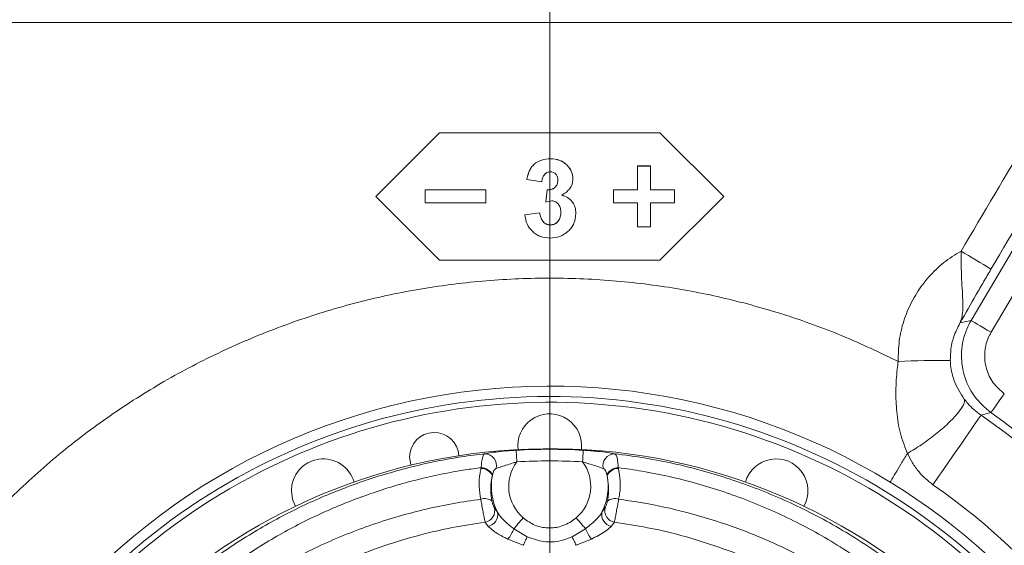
# Model space of a CAD drawing. Header units: millimetres. Extents: x 0 to 8410, y 0 to 5940.
# Tile 59 of 256: x 1350 to 1520, y 3058 to 3149. Entities that reach past the tile are written whole.
import ezdxf

# ---------------------------------------------------------------- set-up
doc = ezdxf.new("R2010")
doc.units = ezdxf.units.MM
doc.header["$LTSCALE"] = 10
doc.linetypes.add('CENTERX2', pattern=[20.32, 12.7, -2.54, 2.54, -2.54])
doc.styles.add('SLDTEXTSTYLE0', font='TXT', dxfattribs={"width": 0.605})
doc.dimstyles.new('SLDDIMSTYLE0', dxfattribs={"dimtxt": 50, "dimasz": 50, "dimexe": 0, "dimexo": 0.0625, "dimgap": 12.5, "dimtad": 1, "dimtoh": 1, "dimdec": 1, "dimrnd": 1e-09, "dimzin": 12, "dimdsep": 46, "dimtxsty": 'SLDTEXTSTYLE0', "dimsah": 1, "dimcen": 0.09, "dimadec": 0, "dimazin": 0, "dimtfac": 1, "dimtofl": 0, "dimtmove": 0, "dimatfit": 3, "dimfxl": 1, "dimfrac": 2, "dimtolj": 1, "dimtzin": 12, "dimarcsym": 0})

# ---------------------------------------------------------------- blocks, each defined once
blk = doc.blocks.new('*D4')
at = {"color": 7, "linetype": 'Continuous', "lineweight": 0}
for p, q in [((1441.19, 2973.04), (1441.19, 3462.48)), ((2711.19, 3148.04), (2711.19, 3462.48)), ((2711.19, 3447.48), (1441.19, 3447.48))]:
    blk.add_line(p, q, dxfattribs=at)
for points in [[(1441.19, 3447.48), (1491.19, 3439.98), (1491.19, 3454.98)], [(2711.19, 3447.48), (2661.19, 3454.98), (2661.19, 3439.98)]]:
    blk.add_solid(points, dxfattribs=at)
at = {"color": 7, "linetype": 'Continuous', "lineweight": 0, "insert": (1999.81, 3511.93), "char_height": 50, "attachment_point": 1, "style": 'SLDTEXTSTYLE0'}
blk.add_mtext('1270', dxfattribs=at)
blk = doc.blocks.new('*D6')
at = {"color": 7, "linetype": 'Continuous', "lineweight": 0}
for p, q in [((1398.8, 3148.04), (715.54, 3148.04)), ((730.54, 2973.04), (730.54, 3148.04)), ((1441.19, 2973.04), (715.54, 2973.04))]:
    blk.add_line(p, q, dxfattribs=at)
for points in [[(730.54, 3148.04), (723.04, 3098.04), (738.04, 3098.04)], [(730.54, 2973.04), (738.04, 3023.04), (723.04, 3023.04)]]:
    blk.add_solid(points, dxfattribs=at)
at = {"color": 7, "linetype": 'Continuous', "lineweight": 0, "insert": (666.09, 3003.26), "char_height": 50, "attachment_point": 1, "rotation": 90, "style": 'SLDTEXTSTYLE0'}
blk.add_mtext('175', dxfattribs=at)
blk = doc.blocks.new('*D9')
at = {"color": 7, "linetype": 'Continuous', "lineweight": 0}
for p, q in [((1441.19, 3305.04), (615.54, 3305.04)), ((630.54, 3305.04), (630.54, 1383.04)), ((1102.29, 1383.04), (615.54, 1383.04))]:
    blk.add_line(p, q, dxfattribs=at)
for points in [[(630.54, 3305.04), (623.04, 3255.04), (638.04, 3255.04)], [(630.54, 1383.04), (638.04, 1433.04), (623.04, 1433.04)]]:
    blk.add_solid(points, dxfattribs=at)
at = {"color": 7, "linetype": 'Continuous', "lineweight": 0, "insert": (566.09, 2267.66), "char_height": 50, "attachment_point": 1, "rotation": 90, "style": 'SLDTEXTSTYLE0'}
blk.add_mtext('1922', dxfattribs=at)

msp = doc.modelspace()

# ---------------------------------------------------------------- linework, layer by layer
at = {"color": 7, "linetype": 'CENTERX2', "lineweight": 0}
msp.add_line((1398.79603, 3148.044765), (2880.190786, 3148.044765), dxfattribs=at)
at = {"color": 7, "linetype": 'Continuous', "lineweight": 0}
for p, q in [((1422.190789, 3129.044816), (1411.190782, 3118.045017)), ((1460.190792, 3129.044816), (1422.190789, 3129.044816)), ((1471.190784, 3118.045017), (1460.190792, 3129.044816)), ((1441.285733, 3124.544904), (1441.285733, 3124.556706)), ((1444.265906, 3123.330638), (1444.265906, 3123.343036)), ((1456.315789, 3123.307273), (1456.315789, 3123.294875)), ((1458.56579, 3123.307273), (1456.315789, 3123.307273)), ((1458.56579, 3123.294875), (1456.315789, 3123.294875)), ((1456.315789, 3119.169995), (1456.315789, 3123.294875)), ((1458.56579, 3123.307273), (1458.56579, 3123.294875)), ((1458.56579, 3119.169995), (1458.56579, 3123.294875)), ((1437.22925, 3120.953605), (1437.22925, 3120.967195)), ((1439.825404, 3120.564267), (1437.22925, 3120.953605)), ((1445.190791, 3121.083424), (1445.190791, 3121.096894)), ((1419.690791, 3119.18442), (1419.690791, 3119.169995)), ((1430.19079, 3119.18442), (1419.690791, 3119.18442)), ((1430.19079, 3119.169995), (1419.690791, 3119.169995)), ((1419.690791, 3116.920039), (1419.690791, 3119.169995)), ((1430.19079, 3119.18442), (1430.19079, 3119.169995)), ((1430.19079, 3116.920039), (1430.19079, 3119.169995)), ((1440.517712, 3117.09933), (1440.761093, 3119.194076)), ((1440.517712, 3117.083833), (1440.761093, 3119.179651)), ((1440.761093, 3119.179651), (1440.761093, 3119.194076)), ((1452.19079, 3119.18442), (1452.19079, 3119.169995)), ((1456.315789, 3119.18442), (1452.19079, 3119.18442)), ((1452.19079, 3116.920039), (1452.19079, 3119.169995)), ((1456.315789, 3119.169995), (1452.19079, 3119.169995)), ((1462.690789, 3119.18442), (1458.56579, 3119.18442)), ((1462.690789, 3119.169995), (1458.56579, 3119.169995)), ((1462.690789, 3119.18442), (1462.690789, 3119.169995)), ((1462.690789, 3116.920039), (1462.690789, 3119.169995)), ((1411.190782, 3118.060038), (1422.190789, 3107.065961)), ((1411.190782, 3118.045017), (1422.190789, 3107.045457)), ((1419.690791, 3116.920039), (1430.19079, 3116.920039)), ((1441.548053, 3117.275879), (1440.517712, 3117.083833)), ((1440.517712, 3117.083833), (1440.517712, 3117.09933)), ((1452.19079, 3116.920039), (1456.315789, 3116.920039)), ((1456.315789, 3112.795279), (1456.315789, 3116.920039)), ((1458.56579, 3116.920039), (1462.690789, 3116.920039)), ((1458.56579, 3112.795279), (1458.56579, 3116.920039)), ((1460.190792, 3107.065961), (1471.190784, 3118.060038)), ((1460.190792, 3107.045457), (1471.190784, 3118.045017)), ((1436.883096, 3114.896462), (1439.47925, 3115.215346)), ((1436.883096, 3114.879891), (1439.47925, 3115.199015)), ((1436.883096, 3114.879891), (1436.883096, 3114.896462)), ((1439.47925, 3115.199015), (1439.47925, 3115.215346)), ((1445.710022, 3115.090773), (1445.710022, 3115.107343)), ((1441.304672, 3113.122151), (1441.304672, 3113.139555)), ((1456.315789, 3112.795279), (1458.56579, 3112.795279)), ((1422.190789, 3107.065961), (1422.190789, 3107.045457)), ((1422.190789, 3107.065961), (1460.190792, 3107.065961)), ((1422.190789, 3107.045457), (1460.190792, 3107.045457)), ((1460.190792, 3107.065961), (1460.190792, 3107.045457)), ((1435.690779, 3075.044796), (1435.728986, 3074.397728))]:
    msp.add_line(p, q, dxfattribs=at)
at = {"color": 8, "linetype": 'Continuous', "lineweight": 0}
for p, q in [((1513.839561, 3096.643493), (1529.788393, 3123.71926)), ((1533.232827, 3121.690318), (1517.283995, 3094.614551)), ((1429.343212, 3071.130321), (1429.376755, 3071.270749)), ((1453.004826, 3071.270749), (1453.038353, 3071.130321)), ((1431.32757, 3070.029423), (1431.301001, 3069.912479)), ((1451.080579, 3069.912479), (1451.053996, 3070.029423)), ((1431.632046, 3064.405009), (1432.179037, 3063.563153)), ((1450.202528, 3063.563153), (1450.749535, 3064.405009)), ((1430.608783, 3061.143562), (1430.0378, 3061.854407)), ((1435.020987, 3060.722992), (1437.316332, 3059.319422)), ((1445.065234, 3059.319422), (1447.360579, 3060.722992)), ((1452.34378, 3061.854407), (1451.772783, 3061.143562)), ((1436.635245, 3057.871625), (1433.997784, 3058.940217)), ((1448.383797, 3058.940217), (1445.746321, 3057.871625))]:
    msp.add_line(p, q, dxfattribs=at)
at = {"color": 8, "linetype": 'Continuous', "lineweight": 0, "flags": 128}
for points in [[(1511.91831, 3096.225664), (1512.744103, 3096.406386), (1513.839561, 3096.643493)], [(1513.839561, 3096.643493), (1513.925794, 3096.59271), (1514.135424, 3096.469209), (1514.460761, 3096.277639), (1514.889825, 3096.024916), (1515.40688, 3095.720336), (1515.992898, 3095.375106), (1516.626347, 3095.001981), (1517.283995, 3094.614551)], [(1517.255027, 3080.760405), (1517.312754, 3080.842182), (1517.453093, 3081.040904), (1517.670888, 3081.349299), (1517.958153, 3081.75616), (1518.304307, 3082.246229), (1518.696625, 3082.801864), (1519.120712, 3083.40244), (1519.560952, 3084.025905)], [(1507.245604, 3068.32175), (1508.109856, 3069.568441), (1509.067405, 3070.949599), (1510.079849, 3072.409913), (1511.106554, 3073.89085), (1512.106318, 3075.332806), (1513.039011, 3076.678202), (1513.867233, 3077.872798), (1514.557738, 3078.868792), (1515.082795, 3079.626128), (1515.421379, 3080.114529), (1515.559856, 3080.314204)], [(1517.255027, 3080.760405), (1516.365159, 3080.527231), (1515.559856, 3080.314204)], [(1435.518626, 3072.275207), (1435.497094, 3072.651908), (1435.476337, 3073.015139), (1435.457084, 3073.351786), (1435.440052, 3073.64969), (1435.425851, 3073.898241), (1435.414974, 3074.088499), (1435.407821, 3074.213669), (1435.404647, 3074.26922)], [(1446.862955, 3072.275207), (1446.884487, 3072.651908), (1446.905244, 3073.015139), (1446.924481, 3073.351786), (1446.941513, 3073.64969), (1446.955729, 3073.898241), (1446.966607, 3074.088499), (1446.97376, 3074.213669), (1446.976934, 3074.26922)], [(1435.020987, 3060.722992), (1435.16447, 3060.893223), (1435.330111, 3061.089799), (1435.515437, 3061.30974), (1435.717631, 3061.549708), (1435.933623, 3061.806008), (1436.160166, 3062.074825), (1436.393831, 3062.352225), (1436.631087, 3062.633679)], [(1447.360579, 3060.722992), (1447.21711, 3060.893223), (1447.051454, 3061.089799), (1446.866128, 3061.30974), (1446.66395, 3061.549708), (1446.447942, 3061.806008), (1446.2214, 3062.074825), (1445.987735, 3062.352225), (1445.750479, 3062.633679)], [(1436.635245, 3057.871625), (1436.733711, 3058.080957), (1436.830852, 3058.287427), (1436.92537, 3058.488414), (1437.015984, 3058.680937), (1437.101502, 3058.862731), (1437.180761, 3059.031293), (1437.252689, 3059.184119), (1437.316332, 3059.319422)], [(1445.746321, 3057.871625), (1445.647854, 3058.080957), (1445.550714, 3058.287427), (1445.45621, 3058.488414), (1445.365582, 3058.680937), (1445.280079, 3058.862731), (1445.200819, 3059.031293), (1445.128877, 3059.184119), (1445.065234, 3059.319422)]]:
    msp.add_lwpolyline(points, dxfattribs=at)
at = {"color": 7, "linetype": 'Continuous', "lineweight": 0, "flags": 128}
for points in [[(1417.041574, 3073.084876), (1417.230386, 3071.832106), (1417.277802, 3071.687624)], [(1396.657083, 3067.280457), (1396.84448, 3065.856979), (1397.358645, 3064.592526)]]:
    msp.add_lwpolyline(points, dxfattribs=at)
at = {"color": 8, "linetype": 'Continuous', "lineweight": 0}
for centre, radius, start, end in [((1415.34606, 2941.625062), 192.981563, 58.12062457, 59.90997633), ((1508.779161, 2918.670243), 171.084051, 89.50662687, 92.51665349), ((1441.190786, 2973.044765), 130.527769, 19.7332635, 55.2667365), ((1441.190786, 2973.044765), 131.865192, 20.22812669, 54.77187331), ((1441.190786, 2973.044765), 101.389699, 86.72844739, 93.27155261), ((1429.976614, 3071.643525), 2.031544, 345.2389078, 88.4923106), ((1441.190786, 2973.044765), 99.39244, 86.72844739, 93.27155261), ((1452.40496, 3071.643519), 2.03155, 91.50791541, 194.76086619), ((1429.306716, 3068.88907), 2.241548, 27.16557488, 89.06709436), ((1429.29012, 3068.981026), 2.291362, 27.22869406, 87.83316923), ((1441.190786, 3068.044765), 7.076029, 143.28339176, 229.88031535), ((1441.190786, 3068.044765), 7.076029, 310.11968465, 36.71660824), ((1453.091469, 3068.980987), 2.291401, 92.16701612, 152.77072415), ((1453.074836, 3068.889116), 2.241502, 90.93257849, 152.83514345), ((1441.190786, 3068.044765), 10.064613, 169.30525115, 206.44151693), ((1441.190786, 3068.044765), 10.064613, 333.55848307, 10.69474885), ((1441.190786, 2973.044765), 115.935122, 19.7332635, 55.2667365), ((1429.988164, 3063.964062), 1.967076, 50.57284889, 110.23181847), ((1452.393404, 3063.964048), 1.967088, 69.76838164, 129.42695099), ((1429.679453, 3063.851931), 2.029412, 280.17042666, 15.81495569), ((1452.702099, 3063.851913), 2.02939, 164.1843516, 259.83026606), ((1430.158742, 3063.154951), 2.061121, 282.61198884, 11.42286751), ((1452.222823, 3063.154951), 2.061121, 168.57713249, 257.38801116), ((1427.071076, 3064.100736), 8.637721, 323.31323906, 336.98041563), ((1455.311585, 3064.101423), 8.638999, 203.02093525, 216.68613054)]:
    msp.add_arc(centre, radius, start, end, dxfattribs=at)
at = {"color": 7, "linetype": 'Continuous', "lineweight": 0}
for centre, radius, start, end in [((1441.190786, 2973.044765), 112.290369, 58.48954042, 155.42868454), ((1441.190786, 2973.044765), 110.5, 6.94553026, 201.26976644), ((1441.190786, 2973.044765), 109.5, 6.62291892, 200.02224531), ((1441.190786, 3075.044765), 5.5, 353.24367297, 180), ((1421.291573, 3073.084863), 4.25, 3.30675904, 180), ((1441.190786, 2973.044765), 101.5, 3.26848477, 177.98507557), ((1402.157076, 3067.280477), 5.5, 15.74367297, 180), ((1480.224496, 3067.280477), 5.5, 330.74367297, 164.25632703), ((1441.190786, 2973.044765), 112.290369, 15.80124471, 58.48954042)]:
    msp.add_arc(centre, radius, start, end, dxfattribs=at)
at = {"color": 8, "linetype": 'Continuous', "lineweight": 0}
for centre, major_axis, ratio, start_param, end_param in [((1373.018447, 3148.044765), (2362.227617, 3999.367949), 0.0301010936, 4.7203050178, 4.7252372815), ((1378.185073, 3145.00139), (2362.222858, 4005.369812), 0.030079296, 4.7202654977, 4.7251977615)]:
    msp.add_ellipse(centre, major_axis=major_axis, ratio=ratio, start_param=start_param, end_param=end_param, dxfattribs=at)
at = {"color": 7, "linetype": 'Continuous', "lineweight": 0}
for points, knots in [([(1437.22925, 3120.967195), (1437.344288, 3121.45311), (1437.517004, 3122.182651), (1437.997195, 3123.064229), (1438.666737, 3123.806396), (1439.792052, 3124.43506), (1440.787625, 3124.516139), (1441.285733, 3124.556706)], [0, 0, 0, 0, 0.2501757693, 0.375608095, 0.5008231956, 0.7502500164, 1, 1, 1, 1]), ([(1437.22925, 3120.953605), (1437.344285, 3121.439755), (1437.516993, 3122.169639), (1437.997186, 3123.051688), (1438.666622, 3123.794285), (1439.791972, 3124.423316), (1440.787617, 3124.504359), (1441.285733, 3124.544904)], [0, 0, 0, 0, 0.25023034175, 0.37568481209, 0.50091432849, 0.75031031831, 1, 1, 1, 1]), ([(1441.285733, 3124.556706), (1441.840556, 3124.510017), (1442.673696, 3124.439909), (1443.665455, 3123.915627), (1444.065729, 3123.533925), (1444.265906, 3123.343036)], [0, 0, 0, 0, 0.4991342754, 0.7495167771, 1, 1, 1, 1]), ([(1441.285733, 3124.544904), (1441.840558, 3124.498178), (1442.673717, 3124.428012), (1443.665539, 3123.903584), (1444.065742, 3123.521659), (1444.265906, 3123.330638)], [0, 0, 0, 0, 0.49909350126, 0.74946934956, 1, 1, 1, 1]), ([(1444.265906, 3123.343036), (1444.530795, 3123.01383), (1445.060065, 3122.356053), (1445.147244, 3121.516344), (1445.190791, 3121.096894)], [0, 0, 0, 0, 0.50048147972, 1, 1, 1, 1]), ([(1444.265906, 3123.330638), (1444.530796, 3123.001267), (1445.060106, 3122.343109), (1445.147255, 3121.50307), (1445.190791, 3121.083424)], [0, 0, 0, 0, 0.5004435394, 1, 1, 1, 1]), ([(1441.307369, 3122.294948), (1441.202155, 3122.289051), (1440.99185, 3122.277264), (1440.698047, 3122.161054), (1440.436665, 3121.983112), (1440.151335, 3121.672829), (1439.916086, 3121.187758), (1439.855669, 3120.772354), (1439.825404, 3120.564267)], [0, 0, 0, 0, 0.1251569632, 0.2501646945, 0.3714170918, 0.5002738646, 0.7496749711, 1, 1, 1, 1]), ([(1442.594636, 3120.85633), (1442.584182, 3121.038591), (1442.568439, 3121.313055), (1442.430201, 3121.651688), (1442.277372, 3121.87867), (1442.079838, 3122.066036), (1441.765344, 3122.256409), (1441.490401, 3122.279546), (1441.307369, 3122.294948)], [0, 0, 0, 0, 0.2500637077, 0.3765673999, 0.5004646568, 0.625624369, 0.7507744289, 1, 1, 1, 1]), ([(1440.761093, 3119.194076), (1440.998422, 3119.200793), (1441.354684, 3119.210878), (1441.800506, 3119.378683), (1442.094376, 3119.58245), (1442.32346, 3119.854925), (1442.550912, 3120.27447), (1442.577156, 3120.631876), (1442.594636, 3120.86992)], [0, 0, 0, 0, 0.2499177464, 0.375157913, 0.5002444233, 0.6253428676, 0.7504663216, 1, 1, 1, 1]), ([(1440.761093, 3119.179651), (1440.998422, 3119.186421), (1441.35468, 3119.196584), (1441.800503, 3119.364378), (1442.094413, 3119.568151), (1442.323496, 3119.840771), (1442.550892, 3120.260589), (1442.577149, 3120.618174), (1442.594636, 3120.85633)], [0, 0, 0, 0, 0.249863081, 0.375073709, 0.5001307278, 0.625231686, 0.7504003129, 1, 1, 1, 1]), ([(1445.190791, 3121.083424), (1445.165283, 3120.780994), (1445.114269, 3120.176149), (1444.673511, 3119.359223), (1444.131107, 3118.82789), (1443.642225, 3118.472573), (1443.380137, 3118.322009), (1443.24908, 3118.246719)], [0, 0, 0, 0, 0.2496659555, 0.4993205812, 0.7493562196, 0.8746665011, 1, 1, 1, 1]), ([(1443.24908, 3118.261621), (1443.59794, 3118.153924), (1444.295263, 3117.938652), (1445.106378, 3117.175238), (1445.630679, 3116.197642), (1445.683563, 3115.470934), (1445.710022, 3115.107343)], [0, 0, 0, 0, 0.2501100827, 0.4999354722, 0.7498047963, 1, 1, 1, 1]), ([(1443.24908, 3118.246719), (1443.597949, 3118.138945), (1444.295339, 3117.923504), (1445.106396, 3117.159699), (1445.630741, 3116.181664), (1445.68358, 3115.454605), (1445.710022, 3115.090773)], [0, 0, 0, 0, 0.2500521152, 0.4998548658, 0.7497194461, 1, 1, 1, 1]), ([(1443.113867, 3115.261123), (1443.102014, 3115.499135), (1443.078357, 3115.974178), (1442.833819, 3116.533344), (1442.522136, 3116.892611), (1442.239556, 3117.113016), (1441.904543, 3117.250708), (1441.666978, 3117.267482), (1441.548053, 3117.275879)], [0, 0, 0, 0, 0.25029219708, 0.49955070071, 0.62472466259, 0.74985236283, 0.87477630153, 1, 1, 1, 1]), ([(1441.250581, 3110.872194), (1440.702725, 3110.916481), (1439.880068, 3110.982981), (1438.888259, 3111.464961), (1438.023704, 3112.12878), (1437.18255, 3113.261533), (1436.982958, 3114.340199), (1436.883096, 3114.879891)], [0, 0, 0, 0, 0.24983076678, 0.37514379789, 0.50054766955, 0.75010716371, 1, 1, 1, 1]), ([(1439.47925, 3115.215346), (1439.51916, 3114.963843), (1439.598859, 3114.461589), (1439.890285, 3113.878087), (1440.243362, 3113.508746), (1440.562853, 3113.296832), (1440.922149, 3113.1597), (1441.1771, 3113.146273), (1441.304672, 3113.139555)], [0, 0, 0, 0, 0.2501511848, 0.499552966, 0.6268194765, 0.7497729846, 0.8747907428, 1, 1, 1, 1]), ([(1439.47925, 3115.199015), (1439.519157, 3114.947354), (1439.598842, 3114.444836), (1439.890244, 3113.860997), (1440.243356, 3113.491465), (1440.562843, 3113.279449), (1440.922119, 3113.142118), (1441.177096, 3113.128809), (1441.304672, 3113.122151)], [0, 0, 0, 0, 0.25022515, 0.499652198, 0.6269066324, 0.7498428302, 0.8748344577, 1, 1, 1, 1]), ([(1445.710022, 3115.090773), (1445.650024, 3114.517937), (1445.559872, 3113.657187), (1444.962029, 3112.669967), (1444.205582, 3111.823367), (1442.966544, 3111.01758), (1441.822819, 3110.920677), (1441.250581, 3110.872194)], [0, 0, 0, 0, 0.2495235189, 0.3749369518, 0.5004253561, 0.7500489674, 1, 1, 1, 1]), ([(1441.304672, 3113.139555), (1441.435735, 3113.146331), (1441.697777, 3113.15988), (1442.070469, 3113.297746), (1442.400755, 3113.513575), (1442.76616, 3113.889255), (1443.069211, 3114.491714), (1443.098964, 3115.015301), (1443.113867, 3115.277574)], [0, 0, 0, 0, 0.125228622, 0.2503774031, 0.375515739, 0.5007653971, 0.7499252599, 1, 1, 1, 1]), ([(1441.304672, 3113.122151), (1441.435739, 3113.128867), (1441.697807, 3113.142297), (1442.070479, 3113.280364), (1442.400762, 3113.496293), (1442.766201, 3113.872167), (1443.069207, 3114.474927), (1443.098962, 3114.998734), (1443.113867, 3115.261123)], [0, 0, 0, 0, 0.125190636, 0.2503181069, 0.3754431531, 0.5006859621, 0.7498800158, 1, 1, 1, 1]), ([(1502.869937, 3073.723003), (1503.67099, 3074.202178), (1505.273109, 3075.160537), (1507.764691, 3077.019483), (1509.96743, 3078.9335), (1511.659513, 3080.729642), (1512.630431, 3082.176595), (1512.756705, 3082.851648), (1512.659143, 3083.079618), (1512.65103, 3083.098576)], [0, 0, 0, 0, 0.1650654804, 0.3301340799, 0.4951985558, 0.6602636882, 0.8253303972, 0.9854745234, 1, 1, 1, 1]), ([(1446.976934, 3074.26922), (1447.818447, 3074.21113), (1449.303157, 3074.108638), (1451.21485, 3073.876861), (1451.976974, 3073.741088), (1452.351499, 3073.674366)], [0, 0, 0, 0, 0.39953912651, 0.70491954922, 1, 1, 1, 1]), ([(1499.879826, 3068.777368), (1499.910489, 3068.82831), (1500.461391, 3069.743538), (1501.412935, 3071.322189), (1502.474342, 3073.077388), (1502.856541, 3073.709414)], [0, 0, 0, 0, 0.0363462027, 0.6530002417, 1, 1, 1, 1]), ([(1502.869937, 3073.723003), (1502.865991, 3073.720009), (1502.860775, 3073.716051), (1502.85737, 3073.710712), (1502.856541, 3073.709414)], [0, 0, 0, 0, 0.7566970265, 1, 1, 1, 1]), ([(1709.626008, 3025.905654), (1709.356482, 3026.92909), (1708.842349, 3028.88134), (1708.0834, 3031.659814), (1707.367659, 3034.135278), (1706.672975, 3036.377243), (1706.007752, 3038.364056), (1705.384602, 3040.081122), (1704.85038, 3041.450272), (1704.392598, 3042.554347), (1703.95237, 3043.561967), (1703.484059, 3044.577868), (1702.938283, 3045.691373), (1702.309086, 3046.889485), (1701.593229, 3048.149151), (1700.83891, 3049.366322), (1700.096651, 3050.46528), (1699.425356, 3051.383915), (1698.80712, 3052.173248), (1698.154874, 3052.955788), (1697.355948, 3053.846399), (1696.305642, 3054.910053), (1695.021251, 3056.058604), (1693.599201, 3057.155863), (1692.07347, 3058.163797), (1690.552209, 3059.0135), (1688.965383, 3059.751588), (1687.341265, 3060.374727), (1685.505324, 3060.930748), (1682.916077, 3061.491786), (1679.678872, 3061.82243), (1675.975053, 3061.741375), (1672.442035, 3061.319423), (1668.897773, 3060.618072), (1665.144118, 3059.615285), (1661.091183, 3058.277721), (1656.673574, 3056.560799), (1651.920545, 3054.455875), (1646.930977, 3052.001889), (1641.83274, 3049.274744), (1636.747863, 3046.36361), (1631.83535, 3043.391011), (1627.261357, 3040.496528), (1623.090792, 3037.761755), (1619.01813, 3035.012342), (1614.680583, 3032.003152), (1609.796113, 3028.517502), (1604.333964, 3024.506122), (1598.338793, 3019.972348), (1591.992246, 3015.027022), (1583.903682, 3008.539039), (1574.209863, 3000.463026), (1562.960588, 2990.672712), (1551.860834, 2980.674308), (1542.709756, 2972.207703), (1535.52792, 2965.438242), (1530.250962, 2960.395934), (1525.05552, 2955.360849), (1519.948411, 2950.336463), (1514.935627, 2945.326218), (1510.011811, 2940.3235), (1504.991074, 2935.144625), (1499.631527, 2929.531059), (1493.717027, 2923.236835), (1487.218879, 2916.205974), (1480.179279, 2908.463235), (1472.643835, 2900.048827), (1464.660146, 2891.010709), (1456.293595, 2881.375094), (1447.585385, 2871.168136), (1441.809555, 2864.182147), (1438.838798, 2860.588953)], [0, 0, 0, 0, 0.0188589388, 0.0359742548, 0.051343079, 0.0649656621, 0.0781522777, 0.0891552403, 0.0979790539, 0.1046275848, 0.1103626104, 0.1169479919, 0.1239468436, 0.1317123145, 0.1402447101, 0.1488979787, 0.1563825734, 0.163005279, 0.1682752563, 0.1732172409, 0.1796569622, 0.1876276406, 0.1971245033, 0.2068747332, 0.2155956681, 0.2251034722, 0.2330140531, 0.2410191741, 0.2502201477, 0.2606115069, 0.2784224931, 0.2944247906, 0.3087302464, 0.3231103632, 0.3379553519, 0.3534823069, 0.3698472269, 0.3870520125, 0.4044532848, 0.4214409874, 0.4380319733, 0.4538852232, 0.4680437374, 0.4804561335, 0.4919099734, 0.5046743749, 0.5188847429, 0.5345289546, 0.5515932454, 0.5695953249, 0.5874535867, 0.6182451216, 0.6484084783, 0.6778461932, 0.7065030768, 0.7205596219, 0.7344521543, 0.7481902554, 0.7617802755, 0.7752248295, 0.7885265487, 0.8017671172, 0.8163921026, 0.8329333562, 0.8513719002, 0.8716826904, 0.8938316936, 0.9177830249, 0.9435053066, 0.9709423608, 1, 1, 1, 1])]:
    msp.add_open_spline(points, degree=3, knots=knots, dxfattribs=at)
at = {"color": 8, "linetype": 'Continuous', "lineweight": 0}
for points, knots in [([(1501.2669, 3089.589283), (1501.288478, 3090.769019), (1501.331633, 3093.128472), (1502.141822, 3096.592944), (1503.491427, 3099.871462), (1505.374008, 3102.885921), (1507.746239, 3105.528221), (1510.054432, 3107.401012), (1511.585889, 3108.299098), (1512.099314, 3108.600185)], [0, 0, 0, 0, 0.1536154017, 0.3072284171, 0.4608967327, 0.6145698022, 0.7684748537, 0.9223804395, 1, 1, 1, 1]), ([(1511.91831, 3096.225664), (1511.920035, 3096.22908), (1512.172338, 3096.728654), (1512.405574, 3097.68003), (1512.442858, 3099.388342), (1512.357695, 3101.158294), (1512.232341, 3103.240148), (1512.108195, 3105.751483), (1512.102469, 3107.588301), (1512.099314, 3108.600185)], [0, 0, 0, 0, 0.0014692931, 0.2148628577, 0.358154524, 0.5013887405, 0.6559682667, 0.8104765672, 1, 1, 1, 1]), ([(1517.265934, 3105.497644), (1516.839573, 3104.770736), (1515.976863, 3103.299894), (1514.173984, 3100.177034), (1512.845796, 3097.852682), (1511.922433, 3096.232896), (1511.91831, 3096.225664)], [0, 0, 0, 0, 0.22702804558, 0.45937404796, 0.99758622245, 1, 1, 1, 1]), ([(1348.382134, 3066.1854), (1351.076768, 3068.684873), (1356.470652, 3073.688099), (1365.307471, 3080.314566), (1374.654903, 3086.271352), (1384.534341, 3091.425745), (1394.86256, 3095.76291), (1405.515273, 3099.228986), (1416.411595, 3101.789907), (1427.491922, 3103.401307), (1438.684307, 3104.078856), (1449.894447, 3103.824571), (1460.837961, 3102.651242), (1471.452575, 3100.604516), (1481.686873, 3097.754882), (1491.694151, 3094.163546), (1498.079377, 3091.112416), (1501.2669, 3089.589283)], [0, 0, 0, 0, 0.0667831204, 0.1336806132, 0.200463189, 0.2681085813, 0.3359944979, 0.4038795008, 0.4715239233, 0.5392308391, 0.6071800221, 0.6751292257, 0.7428361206, 0.8070238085, 0.8714173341, 0.9358111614, 1, 1, 1, 1]), ([(1511.91831, 3096.225664), (1511.508125, 3095.413338), (1510.797304, 3094.005633), (1510.294574, 3091.783758), (1510.266555, 3090.433004), (1510.252345, 3089.747951)], [0, 0, 0, 0, 0.4020635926, 0.6967483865, 1, 1, 1, 1]), ([(1517.255027, 3080.760405), (1516.230343, 3081.646778), (1514.180785, 3083.419691), (1512.439216, 3087.181392), (1511.976217, 3091.233279), (1512.685662, 3094.478515), (1513.578381, 3096.15346), (1513.839561, 3096.643493)], [0, 0, 0, 0, 0.2266292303, 0.4533007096, 0.6798485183, 0.906334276, 1, 1, 1, 1]), ([(1517.283995, 3094.614551), (1517.109698, 3094.287841), (1516.513998, 3093.171232), (1516.040287, 3091.007622), (1516.348768, 3088.306155), (1517.510441, 3085.798343), (1518.87745, 3084.616716), (1519.560952, 3084.025905)], [0, 0, 0, 0, 0.093677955, 0.3201666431, 0.5466948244, 0.7733484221, 1, 1, 1, 1]), ([(1502.856541, 3073.709414), (1502.416334, 3074.843598), (1501.523502, 3077.143957), (1500.962375, 3080.793377), (1500.806202, 3084.52973), (1500.986802, 3087.461329), (1501.20918, 3089.150771), (1501.2669, 3089.589283)], [0, 0, 0, 0, 0.2322874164, 0.4711266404, 0.6931462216, 0.9203529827, 1, 1, 1, 1]), ([(1510.252345, 3089.747951), (1510.260086, 3089.576219), (1510.289205, 3088.930246), (1510.454559, 3087.822452), (1510.718518, 3086.849936), (1511.298719, 3085.182474), (1511.999738, 3084.10221), (1512.65103, 3083.098576)], [0, 0, 0, 0, 0.06799024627, 0.25574628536, 0.44412793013, 0.48355950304, 1, 1, 1, 1]), ([(1512.65103, 3083.098576), (1512.855792, 3082.841423), (1513.355353, 3082.214045), (1514.301336, 3081.256831), (1515.13523, 3080.632247), (1515.559856, 3080.314204)], [0, 0, 0, 0, 0.2542296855, 0.6202478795, 1, 1, 1, 1]), ([(1430.030066, 3073.674366), (1430.383, 3073.737807), (1431.090059, 3073.864902), (1432.718475, 3074.063937), (1434.203408, 3074.195671), (1435.126321, 3074.252179), (1435.404647, 3074.26922)], [0, 0, 0, 0, 0.280178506, 0.56130287, 0.8677008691, 1, 1, 1, 1]), ([(1341.62708, 2976.547525), (1341.773451, 2979.445031), (1342.06673, 2985.250643), (1343.452152, 2993.833251), (1345.497013, 3002.246725), (1348.557738, 3011.318083), (1352.903936, 3020.879225), (1358.772309, 3030.686696), (1365.175959, 3039.079672), (1371.813731, 3046.137042), (1378.417089, 3052.025155), (1385.536611, 3057.333), (1393.038637, 3061.953079), (1400.880145, 3065.849795), (1408.987683, 3069.036387), (1417.377455, 3071.51438), (1424.438832, 3072.968922), (1428.683972, 3073.50453), (1430.030066, 3073.674366)], [0, 0, 0, 0, 0.0604716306, 0.1211644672, 0.1818666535, 0.2423499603, 0.3228447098, 0.4035862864, 0.4840823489, 0.546044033, 0.6082430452, 0.6704257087, 0.7323649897, 0.7922138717, 0.8523188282, 0.912403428, 0.9722239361, 1, 1, 1, 1]), ([(1429.376755, 3071.270749), (1429.395801, 3071.559291), (1429.446478, 3072.327045), (1429.61257, 3073.20587), (1429.843028, 3073.596281), (1429.997901, 3073.660938), (1430.030066, 3073.674366)], [0, 0, 0, 0, 0.2216384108, 0.5897365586, 0.9147937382, 1, 1, 1, 1]), ([(1452.351499, 3073.674366), (1452.391343, 3073.656729), (1452.553309, 3073.585035), (1452.768645, 3073.183371), (1452.932713, 3072.336597), (1452.982684, 3071.598019), (1453.004826, 3071.270749)], [0, 0, 0, 0, 0.1060713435, 0.4311813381, 0.7479514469, 1, 1, 1, 1]), ([(1452.351499, 3073.674366), (1454.153585, 3073.439494), (1459.274669, 3072.772047), (1467.576544, 3070.87923), (1477.060417, 3067.745916), (1486.269076, 3063.637272), (1495.077035, 3058.556791), (1503.391714, 3052.551967), (1511.252756, 3045.559509), (1518.500262, 3037.550646), (1524.997745, 3028.561718), (1530.098846, 3019.583644), (1533.962847, 3010.832788), (1536.817322, 3002.478426), (1538.929066, 2993.882021), (1540.296509, 2985.446663), (1540.576813, 2979.856111), (1540.70856, 2977.228448)], [0, 0, 0, 0, 0.0373822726, 0.1062312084, 0.1752891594, 0.2441607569, 0.3160755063, 0.3881927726, 0.4601302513, 0.5386372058, 0.6173732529, 0.6958855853, 0.7580290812, 0.8204029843, 0.8827675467, 0.9448985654, 1, 1, 1, 1]), ([(1507.245604, 3068.32175), (1506.401386, 3069.018732), (1505.032856, 3070.148584), (1503.700762, 3072.06876), (1503.141898, 3073.181507), (1502.869937, 3073.723003)], [0, 0, 0, 0, 0.4525342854, 0.7335865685, 1, 1, 1, 1]), ([(1429.376755, 3071.270749), (1428.449212, 3071.144597), (1424.736338, 3070.639623), (1418.305964, 3069.304307), (1410.244181, 3066.894787), (1402.46122, 3063.802038), (1394.931429, 3060.019675), (1387.72723, 3055.534508), (1380.890094, 3050.380669), (1374.5567, 3044.670108), (1368.189012, 3037.824931), (1362.045887, 3029.685698), (1356.420341, 3020.174985), (1351.86994, 3010.064653), (1348.519713, 2999.44356), (1346.272099, 2988.456753), (1345.836543, 2980.953913), (1345.619123, 2977.208659)], [0, 0, 0, 0, 0.0199767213, 0.0799650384, 0.140225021, 0.200509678, 0.2605314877, 0.3229133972, 0.3855414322, 0.4481897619, 0.5105994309, 0.5919465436, 0.6735391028, 0.7548879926, 0.8365140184, 0.9183913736, 1, 1, 1, 1]), ([(1429.307911, 3065.809772), (1429.190442, 3066.544734), (1428.952116, 3068.035859), (1429.075479, 3069.829874), (1429.286107, 3070.852947), (1429.343212, 3071.130321)], [0, 0, 0, 0, 0.4146724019, 0.8413068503, 1, 1, 1, 1]), ([(1431.941111, 3071.12591), (1431.866006, 3071.083144), (1431.757033, 3071.021093), (1431.581144, 3070.781642), (1431.440916, 3070.469224), (1431.359352, 3070.152742), (1431.32757, 3070.029423)], [0, 0, 0, 0, 0.266647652, 0.3868906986, 0.7610990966, 1, 1, 1, 1]), ([(1435.518626, 3072.275207), (1435.318067, 3072.211275), (1434.685017, 3072.00948), (1433.692426, 3071.699134), (1432.624977, 3071.366921), (1432.165347, 3071.204936), (1431.941111, 3071.12591)], [0, 0, 0, 0, 0.148090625, 0.4674379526, 0.7401818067, 1, 1, 1, 1]), ([(1450.440455, 3071.12591), (1450.202282, 3071.209613), (1449.705043, 3071.384363), (1448.429805, 3071.778663), (1447.444244, 3072.090993), (1446.862955, 3072.275207)], [0, 0, 0, 0, 0.273843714, 0.5717093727, 1, 1, 1, 1]), ([(1451.053996, 3070.029423), (1451.017545, 3070.169151), (1450.937833, 3070.474717), (1450.765928, 3070.854379), (1450.585611, 3071.060489), (1450.468565, 3071.113241), (1450.440455, 3071.12591)], [0, 0, 0, 0, 0.2710982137, 0.5928512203, 0.9022206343, 1, 1, 1, 1]), ([(1536.762435, 2977.208659), (1536.626797, 2979.975963), (1536.30337, 2986.574587), (1534.507183, 2996.837804), (1531.341055, 3007.800628), (1527.018231, 3018.097237), (1521.667428, 3027.623803), (1515.435061, 3036.342126), (1508.481672, 3044.110272), (1500.937682, 3050.894656), (1492.956652, 3056.722398), (1484.499217, 3061.65459), (1475.654432, 3065.64343), (1466.545716, 3068.687644), (1458.923175, 3070.44051), (1454.369929, 3071.07925), (1453.004826, 3071.270749)], [0, 0, 0, 0, 0.0602730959, 0.1437209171, 0.2274503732, 0.3109156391, 0.389833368, 0.4689720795, 0.5478816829, 0.619942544, 0.6921824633, 0.7642167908, 0.8329509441, 0.9018735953, 0.9705808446, 1, 1, 1, 1]), ([(1453.038353, 3071.130321), (1453.162365, 3070.423039), (1453.413694, 3068.989628), (1453.333924, 3067.191302), (1453.135286, 3066.136914), (1453.073654, 3065.809772)], [0, 0, 0, 0, 0.4018530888, 0.8144140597, 1, 1, 1, 1]), ([(1431.301001, 3069.912479), (1431.25148, 3069.682289), (1431.072299, 3068.849406), (1430.953453, 3067.359266), (1431.141948, 3066.114268), (1431.237448, 3065.483496)], [0, 0, 0, 0, 0.1585535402, 0.5736857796, 1, 1, 1, 1]), ([(1451.144118, 3065.483496), (1451.195266, 3065.757049), (1451.470206, 3067.227507), (1451.255413, 3068.707672), (1451.080579, 3069.912479)], [0, 0, 0, 0, 0.1860323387, 1, 1, 1, 1]), ([(1347.455654, 2976.94175), (1347.684026, 2979.99452), (1348.141836, 2986.114314), (1349.953807, 2995.11083), (1352.540563, 3003.873063), (1356.145034, 3012.756641), (1360.891674, 3021.617198), (1366.862048, 3030.293377), (1373.601987, 3038.07513), (1380.991624, 3044.914643), (1388.881791, 3050.826681), (1397.277377, 3055.844918), (1406.087975, 3059.919407), (1415.189259, 3063.045436), (1422.998968, 3064.906728), (1427.749833, 3065.586753), (1429.307911, 3065.809772)], [0, 0, 0, 0, 0.0697168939, 0.1397593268, 0.2098160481, 0.2795526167, 0.3605322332, 0.4417513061, 0.5227291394, 0.5978876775, 0.6732428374, 0.7483795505, 0.8204708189, 0.8927638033, 0.9648311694, 1, 1, 1, 1]), ([(1430.0378, 3061.854407), (1430.007911, 3062.012119), (1429.94822, 3062.327073), (1429.788267, 3063.161037), (1429.604737, 3064.143233), (1429.436453, 3065.074404), (1429.34414, 3065.602512), (1429.307911, 3065.809772)], [0, 0, 0, 0, 0.2150833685, 0.4295284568, 0.6470009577, 0.8614627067, 1, 1, 1, 1]), ([(1453.073654, 3065.809772), (1453.019111, 3065.498492), (1452.910599, 3064.879206), (1452.728962, 3063.88496), (1452.557663, 3062.97371), (1452.418913, 3062.252138), (1452.367237, 3061.97858), (1452.34378, 3061.854407)], [0, 0, 0, 0, 0.2047507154, 0.4073490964, 0.612281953, 0.8240079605, 1, 1, 1, 1]), ([(1453.073654, 3065.809772), (1453.664779, 3065.7307), (1456.961102, 3065.289771), (1462.914973, 3064.126296), (1470.779222, 3061.886375), (1478.390595, 3058.992274), (1486.578738, 3055.044846), (1495.118583, 3049.763167), (1503.71749, 3042.957541), (1511.380835, 3035.304923), (1518.026727, 3026.904921), (1523.641633, 3017.896756), (1528.234363, 3008.295542), (1531.679381, 2998.18338), (1534.068684, 2987.701943), (1534.640493, 2980.524536), (1534.925926, 2976.94175)], [0, 0, 0, 0, 0.0133257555, 0.0743091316, 0.1355558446, 0.1968216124, 0.2578309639, 0.3414649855, 0.4253985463, 0.5090637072, 0.5906825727, 0.6725462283, 0.7541630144, 0.8360309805, 0.9181506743, 1, 1, 1, 1]), ([(1431.237448, 3065.483496), (1431.250166, 3065.426189), (1431.279191, 3065.295406), (1431.325109, 3065.135025), (1431.385263, 3064.946723), (1431.458587, 3064.746236), (1431.558013, 3064.525024), (1431.606906, 3064.445763), (1431.632046, 3064.405009)], [0, 0, 0, 0, 0.1314887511, 0.3000757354, 0.3334492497, 0.5446225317, 0.7658537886, 1, 1, 1, 1]), ([(1450.749535, 3064.405009), (1450.769721, 3064.437209), (1450.813093, 3064.506394), (1450.90219, 3064.696665), (1450.99767, 3064.946111), (1451.08538, 3065.225953), (1451.124461, 3065.397309), (1451.144118, 3065.483496)], [0, 0, 0, 0, 0.1924515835, 0.4135176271, 0.6151690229, 0.8064409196, 1, 1, 1, 1]), ([(1432.179037, 3063.563153), (1432.412242, 3063.231818), (1432.986149, 3062.416419), (1434.051063, 3061.444058), (1434.813446, 3060.877283), (1435.020987, 3060.722992)], [0, 0, 0, 0, 0.3325104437, 0.8182919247, 1, 1, 1, 1]), ([(1436.631087, 3062.633679), (1436.65752, 3062.611468), (1437.259743, 3062.105453), (1438.58387, 3061.215768), (1440.881272, 3060.760422), (1443.314383, 3061.028616), (1444.891867, 3061.915177), (1445.652766, 3062.551911), (1445.750479, 3062.633679)], [0, 0, 0, 0, 0.0104051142, 0.2370594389, 0.4708446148, 0.7008691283, 0.9615863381, 1, 1, 1, 1]), ([(1447.360579, 3060.722992), (1448.049043, 3061.269736), (1449.103601, 3062.107213), (1449.937678, 3063.130481), (1450.167304, 3063.50561), (1450.202528, 3063.563153)], [0, 0, 0, 0, 0.6142110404, 0.9408215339, 1, 1, 1, 1]), ([(1408.156101, 3056.153938), (1409.908877, 3056.808308), (1413.414339, 3058.117012), (1418.841637, 3059.700054), (1424.379489, 3061.004002), (1428.15173, 3061.570944), (1430.0378, 3061.854407)], [0, 0, 0, 0, 0.2480806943, 0.4961483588, 0.7480809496, 1, 1, 1, 1]), ([(1433.997784, 3058.940217), (1433.754657, 3059.057037), (1432.870709, 3059.481768), (1431.5755, 3060.217068), (1430.887204, 3060.876725), (1430.608783, 3061.143562)], [0, 0, 0, 0, 0.1842914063, 0.6700388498, 1, 1, 1, 1]), ([(1451.772783, 3061.143562), (1451.731887, 3061.096492), (1451.466742, 3060.791313), (1450.433567, 3059.975985), (1449.195534, 3059.350396), (1448.383797, 3058.940217)], [0, 0, 0, 0, 0.0590850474, 0.3830728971, 1, 1, 1, 1]), ([(1452.34378, 3061.854407), (1454.254189, 3061.56426), (1458.764446, 3060.879255), (1466.124495, 3059.083514), (1471.407554, 3057.172987), (1474.225465, 3056.153938)], [0, 0, 0, 0, 0.2553291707, 0.60280289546, 1, 1, 1, 1]), ([(1437.316332, 3059.319422), (1438.251508, 3058.993157), (1440.136592, 3058.335486), (1442.875844, 3058.479344), (1444.43807, 3059.078777), (1445.065234, 3059.319422)], [0, 0, 0, 0, 0.3707771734, 0.747395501, 1, 1, 1, 1])]:
    msp.add_open_spline(points, degree=3, knots=knots, dxfattribs=at)

# ---------------------------------------------------------------- dimensions: what is measured, and where the dimension line sits
at = {"color": 7, "linetype": 'Continuous', "lineweight": 0}
dim = msp.add_linear_dim(base=(1441.190786, 3447.476603), p1=(2711.190786, 3148.044765), p2=(1441.190786, 2973.044765), dimstyle='SLDDIMSTYLE0', dxfattribs=at)
dim.commit()
dim.dimension.update_dxf_attribs({"geometry": '*D4', "text_midpoint": (2076.190786, 3447.476603), "dimtype": 160})
for base, p1, p2, picture, middle in [((630.538944, 1383.044765), (1441.190786, 3305.044765), (1102.291642, 1383.044765), '*D9', (630.538944, 2344.044765)), ((730.538944, 3148.044765), (1441.190786, 2973.044765), (1398.79603, 3148.044765), '*D6', (730.538944, 3060.544765))]:
    dim = msp.add_linear_dim(base=base, p1=p1, p2=p2, angle=90, dimstyle='SLDDIMSTYLE0', dxfattribs=at)
    dim.commit()
    dim.dimension.update_dxf_attribs({"geometry": picture, "text_midpoint": middle, "dimtype": 160})

doc.saveas('drawing.dxf')
